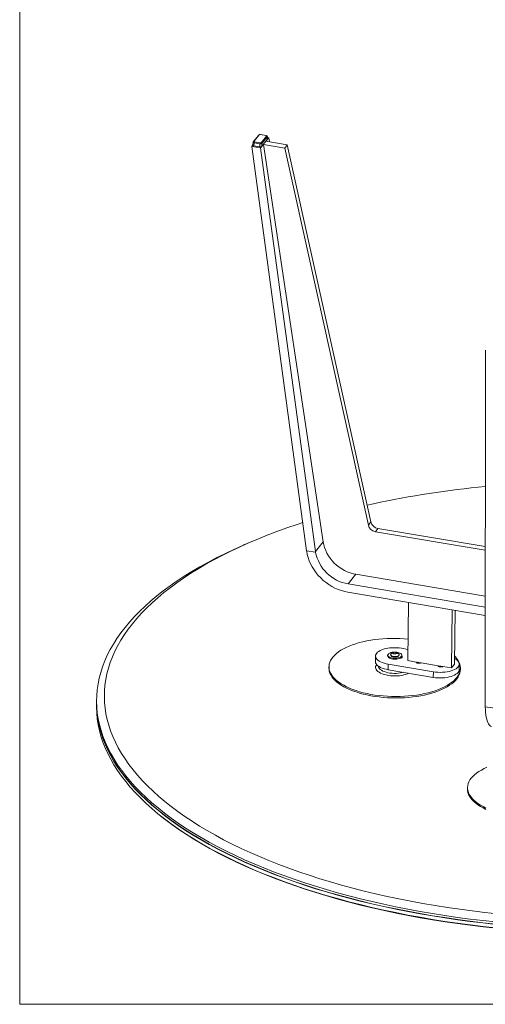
# Model space of a CAD drawing. Header units: millimetres. Extents: x 7 to 411, y 11 to 292.
# Tile 10 of 14: x 234 to 280, y 113 to 211. Entities that reach past the tile are written whole.
import ezdxf

# ---------------------------------------------------------------- set-up
doc = ezdxf.new("R2010")
doc.units = ezdxf.units.MM

msp = doc.modelspace()

# ---------------------------------------------------------------- linework, layer by layer
at = {"color": 7, "linetype": 'Continuous', "lineweight": 18}
for p, q in [((234.1379, 286.6634), (234.1379, 112.6613)), ((257.9195, 199.1124), (257.3731, 198.4488)), ((257.9797, 199.1325), (257.4333, 198.4689)), ((258.6496, 199.0556), (258.0781, 199.1521)), ((258.6617, 199.0625), (258.0902, 199.1589)), ((258.1495, 198.348), (258.6958, 199.0117)), ((258.7674, 198.9305), (258.221, 198.2668)), ((258.6414, 198.4926), (258.9158, 198.8261)), ((258.7643, 198.6545), (258.7674, 198.9305)), ((258.7735, 198.6772), (258.7766, 198.9532)), ((258.9158, 198.8261), (258.7754, 198.8497)), ((258.9808, 198.4354), (258.9158, 198.8261)), ((257.2265, 197.99), (257.3482, 198.1378)), ((262.6874, 157.7656), (257.2265, 197.99)), ((258.1055, 197.8417), (257.2265, 197.99)), ((257.351, 198.3894), (257.348, 198.1134)), ((257.4526, 198.3242), (257.4495, 198.0482)), ((257.4495, 198.0482), (258.021, 197.9518)), ((258.0241, 198.2278), (257.4526, 198.3242)), ((257.4795, 198.4249), (258.051, 198.3285)), ((258.021, 197.9518), (258.0241, 198.2278)), ((258.1055, 197.8417), (258.3799, 198.1751)), ((258.1055, 197.8417), (263.5545, 157.7045)), ((258.218, 197.9909), (258.7643, 198.6545)), ((258.221, 198.2668), (258.218, 197.9909)), ((258.3799, 198.1751), (264.3376, 158.6558)), ((260.5032, 197.8169), (258.3799, 198.1751)), ((260.7646, 198.1344), (258.6414, 198.4926)), ((260.5032, 197.8169), (260.7646, 198.1344)), ((268.8256, 160.3142), (260.5032, 197.8169)), ((269.087, 160.6317), (260.7646, 198.1344)), ((280.4548, 142.2758), (280.4649, 177.7306)), ((269.341, 162.4459), (268.7152, 162.3072)), ((268.8256, 160.3142), (269.087, 160.6317)), ((269.5246, 159.6605), (269.786, 159.9781)), ((280.4592, 157.8158), (269.5246, 159.6605)), ((280.4593, 158.1774), (269.786, 159.9781)), ((263.5545, 157.7045), (264.3376, 158.6558)), ((256.997, 158.5828), (256.4482, 158.3453)), ((262.6874, 157.7656), (263.5675, 157.6171)), ((262.6874, 157.7656), (262.6945, 157.7183)), ((266.8104, 154.4715), (267.5946, 155.4241)), ((267.5946, 155.4241), (280.4579, 153.254)), ((280.4576, 152.1691), (266.8104, 154.4715)), ((266.8012, 153.6436), (280.4574, 151.3397)), ((272.8188, 152.6284), (272.7547, 146.8449)), ((277.0951, 146.1126), (277.1593, 151.8961)), ((277.4088, 146.4937), (277.4682, 151.844)), ((272.1182, 148.0734), (272.7671, 147.9639)), ((269.5417, 147.3009), (269.5356, 146.7489)), ((270.7736, 147.3907), (270.7724, 147.2872)), ((271.3228, 147.6501), (271.3073, 147.572)), ((271.3073, 147.572), (271.4528, 147.5257)), ((271.3219, 147.5674), (271.3228, 147.6501)), ((271.4838, 147.6819), (271.3228, 147.6501)), ((271.4528, 147.5257), (271.6138, 147.5574)), ((271.4821, 147.5315), (271.4838, 147.6819)), ((271.6293, 147.6356), (271.4838, 147.6819)), ((271.6138, 147.5574), (271.6293, 147.6356)), ((272.0005, 147.077), (272.0005, 147.0809)), ((272.157, 147.2718), (272.1581, 147.3753)), ((264.9111, 146.2347), (264.9095, 146.0967)), ((270.805, 145.9338), (270.8112, 146.4857)), ((275.2902, 145.1771), (270.805, 145.9338)), ((275.2963, 145.729), (270.8112, 146.4857)), ((272.7547, 146.8449), (273.5971, 146.7028)), ((273.5971, 146.7028), (274.0824, 146.6209)), ((273.6123, 146.7002), (273.6118, 146.6565)), ((273.744, 146.678), (273.6855, 146.6069)), ((273.7613, 146.6751), (273.7516, 146.6152)), ((274.0824, 146.6209), (275.7674, 146.3366)), ((275.7674, 146.3366), (276.2526, 146.2548)), ((275.7826, 146.3341), (275.7821, 146.2904)), ((275.9143, 146.3119), (275.8557, 146.2407)), ((275.9315, 146.309), (275.9219, 146.2491)), ((276.2526, 146.2548), (277.0951, 146.1126)), ((277.0951, 146.1126), (277.4088, 146.4937)), ((277.8667, 145.9496), (277.8728, 146.5015)), ((277.9857, 145.9516), (277.9872, 146.0896)), ((275.2902, 145.1771), (275.2963, 145.729)), ((241.7862, 142.7122), (241.7824, 142.3672)), ((241.7865, 142.7384), (241.7862, 142.7122)), ((241.7888, 142.9454), (241.7865, 142.7384)), ((280.4548, 142.2758), (280.4565, 142.2333)), ((280.4565, 142.2333), (285.6357, 141.5361)), ((278.6968, 134.2162), (278.6953, 134.0782)), ((248.1572, 131.3995), (248.2235, 131.3465)), ((234.1379, 112.6613), (405.2401, 112.6613))]:
    msp.add_line(p, q, dxfattribs=at)
at = {"color": 7, "linetype": 'Continuous', "lineweight": 18, "flags": 128}
for points in [[(258.6958, 199.0117), (258.6995, 199.0181), (258.7003, 199.0248), (258.6982, 199.0314), (258.6931, 199.0377), (258.6854, 199.0435), (258.6753, 199.0486), (258.6632, 199.0527), (258.6496, 199.0556)], [(258.7766, 198.9531), (258.7748, 198.9433), (258.7674, 198.9305)], [(257.4495, 198.0482), (257.4223, 198.0542), (257.3981, 198.0624), (257.378, 198.0725), (257.3625, 198.0841), (257.3525, 198.0967), (257.3481, 198.11), (257.348, 198.1134)], [(257.4526, 198.3242), (257.4254, 198.3301), (257.4012, 198.3383), (257.381, 198.3484), (257.3656, 198.36), (257.3555, 198.3727), (257.3512, 198.3859), (257.351, 198.3895)], [(257.4333, 198.4689), (257.4296, 198.4624), (257.4288, 198.4558), (257.431, 198.4492), (257.436, 198.4428), (257.4437, 198.437), (257.4538, 198.432), (257.4659, 198.4279), (257.4795, 198.4249)], [(258.7735, 198.6772), (258.7718, 198.6674), (258.7643, 198.6545)], [(262.3069, 160.568), (261.7329, 160.3804), (260.7226, 160.0356), (259.7337, 159.679), (258.7667, 159.311), (257.8223, 158.9316), (256.9013, 158.5413), (256.0041, 158.1402), (255.1315, 157.7286), (254.284, 157.3069), (253.4622, 156.8753), (252.6666, 156.4341), (251.8979, 155.9835), (251.1565, 155.524), (250.443, 155.0559), (249.7578, 154.5794), (249.1014, 154.0948), (248.4743, 153.6026), (247.8768, 153.103), (247.3095, 152.5964), (246.7726, 152.0832), (246.2666, 151.5636), (245.7918, 151.0381), (245.3485, 150.5069), (244.9371, 149.9706), (244.5578, 149.4294), (244.2108, 148.8837), (243.8964, 148.3338), (243.6149, 147.7803), (243.3664, 147.2233), (243.151, 146.6634), (242.9691, 146.1009), (242.8205, 145.5362), (242.7055, 144.9697), (242.6242, 144.4017), (242.5766, 143.8326), (242.5627, 143.2629), (242.5825, 142.693), (242.6361, 142.1232), (242.7233, 141.5538), (242.8442, 140.9854), (242.9986, 140.4183), (243.1865, 139.8529), (243.4077, 139.2895), (243.662, 138.7286), (243.9493, 138.1705), (244.2694, 137.6157), (244.6221, 137.0645), (245.0071, 136.5172), (245.4242, 135.9743), (245.873, 135.4361), (246.3533, 134.903), (246.8648, 134.3754), (247.407, 133.8536), (247.9797, 133.338), (248.5824, 132.829), (249.2147, 132.3268), (249.8762, 131.8318), (250.5664, 131.3444), (251.2848, 130.8649), (252.031, 130.3937), (252.8045, 129.9309), (253.6047, 129.4771), (254.4311, 129.0325), (255.283, 128.5973), (256.16, 128.1719), (257.0614, 127.7566), (257.9867, 127.3516), (258.935, 126.9573), (259.9059, 126.5739), (260.8987, 126.2017), (261.9126, 125.8409), (262.947, 125.4917), (264.0012, 125.1545), (265.0744, 124.8294), (266.1659, 124.5167), (267.275, 124.2166), (268.4009, 123.9293), (269.5428, 123.6549), (270.7, 123.3937), (271.8716, 123.1459), (273.0568, 122.9116), (274.255, 122.6909), (275.4651, 122.4841), (276.6864, 122.2913), (277.9181, 122.1126), (279.1593, 121.9481), (280.4091, 121.7979), (281.6667, 121.6622)], [(264.3376, 158.6558), (264.3933, 158.3712), (264.4743, 158.0884), (264.5799, 157.8096), (264.7092, 157.5369), (264.8614, 157.2725), (265.0352, 157.0184), (265.2292, 156.7766), (265.4419, 156.5491), (265.6717, 156.3375), (265.9168, 156.1436), (266.1752, 155.9688), (266.445, 155.8146), (266.7241, 155.682), (267.0102, 155.5722), (267.3011, 155.486), (267.5946, 155.4241)], [(281.5032, 120.8479), (280.2259, 120.9858), (278.9566, 121.1383), (277.696, 121.3053), (276.4451, 121.4868), (275.2047, 121.6827), (273.9757, 121.8927), (272.7589, 122.1168), (271.5551, 122.3548), (270.3651, 122.6065), (269.1899, 122.8718), (268.0302, 123.1504), (266.8867, 123.4422), (265.7603, 123.747), (264.6517, 124.0646), (263.5617, 124.3948), (262.4911, 124.7373), (261.4405, 125.0919), (260.4108, 125.4583), (259.4025, 125.8364), (258.4165, 126.2258), (257.4533, 126.6262), (256.5136, 127.0375), (255.5981, 127.4593), (254.7074, 127.8913), (253.8421, 128.3333), (253.0029, 128.7849), (252.1902, 129.2458), (251.4046, 129.7158), (250.6467, 130.1944), (249.9171, 130.6814), (249.2161, 131.1764), (248.5443, 131.6791), (247.9021, 132.1891), (247.29, 132.7061), (246.7084, 133.2298), (246.1577, 133.7597), (245.6382, 134.2956), (245.1504, 134.837), (244.6945, 135.3836), (244.271, 135.935), (243.8799, 136.4908), (243.5218, 137.0506), (243.1966, 137.6141), (242.9048, 138.1809), (242.6465, 138.7506), (242.4219, 139.3227), (242.2311, 139.897), (242.0743, 140.473), (241.9515, 141.0503), (241.8629, 141.6285), (241.8085, 142.2072), (241.7884, 142.7861), (241.8025, 143.3647), (241.8509, 143.9426), (241.9335, 144.5194), (242.0502, 145.0948), (242.2011, 145.6684), (242.3859, 146.2397), (242.6046, 146.8083), (242.857, 147.374), (243.1429, 147.9362), (243.4622, 148.4946), (243.8146, 149.0488), (244.1999, 149.5985), (244.6177, 150.1432), (245.0679, 150.6826), (245.5502, 151.2164), (246.0641, 151.7441), (246.6093, 152.2653), (247.1855, 152.7798), (247.7923, 153.2872), (248.4292, 153.7871), (249.0959, 154.2793), (249.7918, 154.7632), (250.5164, 155.2387), (251.2694, 155.7054), (252.0501, 156.1629), (252.8581, 156.611), (253.6927, 157.0494), (254.5535, 157.4777), (255.4397, 157.8957), (256.3509, 158.303), (256.4482, 158.3453)], [(262.6945, 157.7183), (262.7554, 157.3993), (262.8414, 157.0818), (262.9522, 156.7678), (263.087, 156.4592), (263.2449, 156.1579), (263.425, 155.8658), (263.6263, 155.5846), (263.8473, 155.3162), (264.0869, 155.0621), (264.3435, 154.8239), (264.6154, 154.6031), (264.9012, 154.4011), (265.1989, 154.2191), (265.5068, 154.0582), (265.8229, 153.9194), (266.1454, 153.8036), (266.4721, 153.7115), (266.8012, 153.6436)], [(272.7784, 148.9808), (272.3861, 149.0149), (271.9652, 149.0395), (271.5423, 149.052), (271.1189, 149.0523), (270.6969, 149.0406), (270.2781, 149.0168), (269.8642, 148.981), (269.4569, 148.9334), (269.058, 148.8742), (268.6691, 148.8036), (268.2919, 148.7219), (267.9279, 148.6294), (267.5787, 148.5267), (267.2458, 148.414), (266.9304, 148.2918), (266.634, 148.1608), (266.3578, 148.0213), (266.103, 147.8741), (265.8706, 147.7197), (265.6615, 147.5587), (265.4768, 147.3919), (265.3171, 147.2199), (265.1831, 147.0435), (265.0754, 146.8634), (264.9945, 146.6803), (264.9406, 146.4951), (264.914, 146.3085), (264.9148, 146.1212), (264.9431, 145.9342), (264.9986, 145.7481), (265.0812, 145.5637), (265.1904, 145.3818), (265.326, 145.2033), (265.4872, 145.0287), (265.6734, 144.8589), (265.8839, 144.6945), (266.1177, 144.5363), (266.3738, 144.385), (266.6513, 144.2411), (266.9488, 144.1052), (267.2653, 143.978), (267.5993, 143.8599), (267.9494, 143.7515), (268.3142, 143.6532), (268.6922, 143.5654), (269.0817, 143.4885), (269.4812, 143.4229), (269.8889, 143.3687), (270.3031, 143.3262), (270.7222, 143.2956), (271.1443, 143.2771), (271.5677, 143.2706), (271.9906, 143.2763), (272.4112, 143.2941), (272.8278, 143.3239), (273.2386, 143.3656), (273.6419, 143.4191), (274.036, 143.484), (274.4193, 143.5602), (274.7901, 143.6473), (275.1469, 143.745), (275.4881, 143.8528), (275.8125, 143.9702), (276.1185, 144.0969), (276.4049, 144.2322), (276.4049, 144.2322)], [(270.8112, 146.4857), (270.5979, 146.5283), (270.3973, 146.5818), (270.2123, 146.6455), (270.0456, 146.7184), (269.8995, 146.7995), (269.7762, 146.8877), (269.6776, 146.9815), (269.6051, 147.0797), (269.5596, 147.1808), (269.542, 147.2833), (269.5523, 147.3858), (269.5906, 147.4867), (269.6562, 147.5846), (269.7481, 147.6781), (269.8651, 147.7657), (270.0055, 147.8463), (270.167, 147.9186), (270.3476, 147.9816), (270.5444, 148.0343), (270.7546, 148.076), (270.9752, 148.1062), (271.2029, 148.1242), (271.4345, 148.13), (271.6664, 148.1233), (271.8955, 148.1043), (272.1182, 148.0734)], [(270.7813, 147.4347), (270.7413, 147.4016), (270.7231, 147.3599), (270.7351, 147.3176), (270.7725, 147.281)], [(270.7724, 147.2872), (270.7732, 147.2711), (270.794, 147.2097), (270.8423, 147.1511), (270.916, 147.0978), (271.0122, 147.0519), (271.1269, 147.0153), (271.2555, 146.9896), (271.3926, 146.9757), (271.5327, 146.9743), (271.67, 146.9854), (271.7989, 147.0085), (271.9141, 147.0427), (272.0109, 147.0866), (272.0853, 147.1384), (272.1344, 147.1959)], [(271.3532, 147.686), (271.3285, 147.6843), (271.1947, 147.6671), (271.0721, 147.6383), (270.9655, 147.599), (270.8794, 147.5509), (270.8174, 147.496), (270.7819, 147.4364), (270.7744, 147.3746), (270.7952, 147.3132), (270.8434, 147.2546), (270.9172, 147.2013), (271.0134, 147.1554), (271.1281, 147.1188), (271.2566, 147.0931), (271.3938, 147.0792), (271.5338, 147.0778), (271.6711, 147.0888), (271.8, 147.112), (271.9152, 147.1462), (272.012, 147.1901), (272.0865, 147.2419), (272.1355, 147.2994), (272.1355, 147.2994)], [(271.0478, 147.4263), (271.0488, 147.4524), (271.0605, 147.4826)], [(271.6436, 147.263), (271.5392, 147.2494), (271.4299, 147.2483), (271.3231, 147.2597), (271.226, 147.2829), (271.1453, 147.3163), (271.0865, 147.3576), (271.0536, 147.4041), (271.0478, 147.4263)], [(271.5577, 147.5182), (271.4824, 147.5103), (271.4052, 147.5151), (271.3366, 147.5318), (271.2857, 147.5582), (271.2594, 147.5908), (271.2614, 147.6252), (271.2914, 147.6566), (271.3452, 147.6809), (271.4156, 147.6948), (271.4932, 147.6964), (271.5674, 147.6855), (271.6282, 147.6636), (271.6674, 147.6336), (271.6798, 147.5995), (271.6635, 147.566), (271.6209, 147.5377), (271.5577, 147.5182)], [(272.1355, 147.2994), (272.1571, 147.3604), (272.1504, 147.4224), (272.1157, 147.4827), (272.0544, 147.5389), (271.969, 147.5888), (271.863, 147.6302), (271.7407, 147.6615), (271.6072, 147.6814), (271.606, 147.6815)], [(271.8847, 147.4168), (271.884, 147.4127), (271.8603, 147.3657), (271.8098, 147.3232), (271.7359, 147.2882), (271.6436, 147.263)], [(271.8734, 147.4733), (271.8792, 147.4611), (271.8847, 147.4168)], [(271.9902, 147.0756), (272.0714, 147.0921), (272.1416, 147.1206), (272.1881, 147.1575), (272.2063, 147.1991), (272.1943, 147.2415), (272.157, 147.2779)], [(272.1344, 147.1959), (272.156, 147.2569), (272.157, 147.2718)], [(277.4151, 147.0604), (277.515, 147.0028), (277.6383, 146.9147), (277.7369, 146.8209), (277.8095, 146.7227), (277.8549, 146.6216), (277.8726, 146.5191), (277.8622, 146.4166), (277.8239, 146.3156), (277.7584, 146.2177), (277.6664, 146.1243), (277.5494, 146.0366), (277.4091, 145.9561), (277.2475, 145.8838), (277.067, 145.8208), (276.8701, 145.7681), (276.6599, 145.7263), (276.4393, 145.6962), (276.2116, 145.6781), (275.9801, 145.6724), (275.7481, 145.6791), (275.519, 145.698), (275.2963, 145.729)], [(276.4049, 144.2322), (276.6706, 144.3757), (276.9143, 144.5266), (277.1352, 144.6844), (277.3322, 144.8483), (277.5045, 145.0178), (277.6514, 145.1921), (277.7723, 145.3705), (277.8666, 145.5521), (277.9341, 145.7364), (277.9744, 145.9224), (277.9872, 146.1094), (277.9727, 146.2967), (277.9308, 146.4834), (277.8617, 146.6687), (277.7658, 146.8519), (277.6433, 147.0322), (277.4948, 147.2089), (277.4176, 147.2891)], [(264.9095, 146.0967), (264.9133, 145.9833), (264.9415, 145.7962), (264.9971, 145.6101), (265.0796, 145.4257), (265.1889, 145.2439), (265.3245, 145.0653), (265.4857, 144.8907), (265.6719, 144.7209), (265.8823, 144.5565), (266.1161, 144.3984), (266.3723, 144.247), (266.6497, 144.1031), (266.9473, 143.9672), (267.2637, 143.84), (267.5977, 143.7219), (267.9479, 143.6135), (268.3127, 143.5152), (268.6907, 143.4274), (269.0802, 143.3505), (269.4796, 143.2849), (269.8874, 143.2307), (270.3016, 143.1882), (270.7207, 143.1577), (271.1428, 143.1391), (271.5662, 143.1327), (271.9891, 143.1383), (272.4097, 143.1561), (272.8263, 143.1859), (273.2371, 143.2277), (273.6404, 143.2811), (274.0345, 143.3461), (274.4177, 143.4223), (274.7885, 143.5094), (275.1453, 143.607), (275.4866, 143.7148), (275.8109, 143.8323), (276.1169, 143.9589), (276.4034, 144.0943)], [(270.805, 145.9338), (270.5918, 145.9763), (270.3912, 146.0298), (270.2062, 146.0935), (270.0394, 146.1665), (269.8934, 146.2476), (269.7701, 146.3357), (269.6715, 146.4296), (269.5989, 146.5277), (269.5535, 146.6288), (269.5358, 146.7314), (269.5356, 146.7489)], [(272.8687, 145.5856), (272.735, 145.5272), (272.5557, 145.4648), (272.3602, 145.4126), (272.1514, 145.3713), (271.9325, 145.3416), (271.7064, 145.3238), (271.4766, 145.3182), (271.2464, 145.3249), (271.0192, 145.3439), (270.7982, 145.3748), (270.5867, 145.4171), (270.3878, 145.4704), (270.2044, 145.5337), (270.0391, 145.6062), (269.8944, 145.6868), (269.7723, 145.7743), (269.6747, 145.8674), (269.603, 145.9649), (269.5582, 146.0653), (269.541, 146.167), (269.5516, 146.2687), (269.5899, 146.3689), (269.6481, 146.4572)], [(269.8089, 146.3054), (269.8212, 146.2257), (269.8603, 146.1339), (269.9255, 146.0449), (270.0158, 145.9601), (270.1296, 145.8808), (270.2652, 145.8085), (270.4201, 145.7442), (270.5921, 145.689), (270.7781, 145.6439), (270.9751, 145.6095), (271.18, 145.5865), (271.3893, 145.5752), (271.5996, 145.5758), (271.8075, 145.5883), (272.0095, 145.6125), (272.2023, 145.648), (272.3238, 145.6775)], [(273.5971, 146.7028), (273.606, 146.6649), (273.6412, 146.63), (273.6994, 146.6016), (273.7744, 146.5825), (273.8588, 146.5747), (273.9439, 146.579), (274.021, 146.5949), (274.0824, 146.6209)], [(273.76, 146.6672), (273.7517, 146.6524), (273.7519, 146.6146), (273.7774, 146.582)], [(277.8667, 145.9496), (277.8561, 145.8646), (277.8178, 145.7637), (277.7522, 145.6658), (277.6603, 145.5723), (277.5433, 145.4847), (277.403, 145.4041), (277.2414, 145.3318), (277.0608, 145.2689), (276.864, 145.2161), (276.6538, 145.1744), (276.4332, 145.1443), (276.2055, 145.1262), (275.9739, 145.1205), (275.742, 145.1271), (275.5129, 145.1461), (275.2902, 145.1771)], [(275.7674, 146.3366), (275.7762, 146.2988), (275.8115, 146.2639), (275.8696, 146.2354), (275.9446, 146.2163), (276.029, 146.2085), (276.1141, 146.2128), (276.1913, 146.2288), (276.2526, 146.2548)], [(275.9302, 146.301), (275.9219, 146.2863), (275.9221, 146.2485), (275.9476, 146.2158)], [(276.4034, 144.0943), (276.669, 144.2377), (276.9128, 144.3886), (277.1336, 144.5464), (277.3306, 144.7104), (277.5029, 144.8798), (277.6498, 145.0541), (277.7707, 145.2325), (277.8651, 145.4142), (277.9326, 145.5984), (277.9728, 145.7844), (277.9857, 145.9516)], [(241.7824, 142.3672), (241.7819, 142.2079), (241.8021, 141.6291), (241.8565, 141.0503), (241.9451, 140.4721), (242.0679, 139.8948), (242.2247, 139.3189), (242.4155, 138.7446), (242.6401, 138.1724), (242.8984, 137.6028), (243.1902, 137.036), (243.5153, 136.4725), (243.8735, 135.9126), (244.2645, 135.3568), (244.6881, 134.8054), (245.144, 134.2588), (245.6318, 133.7174), (246.1512, 133.1816), (246.702, 132.6516), (247.2836, 132.128), (247.8957, 131.611), (248.5378, 131.1009), (249.2097, 130.5982), (249.9106, 130.1032), (250.6403, 129.6162), (251.3982, 129.1376), (252.1838, 128.6677), (252.9965, 128.2067), (253.8357, 127.7551), (254.701, 127.3132), (255.5917, 126.8811), (256.5072, 126.4593), (257.4468, 126.0481), (258.41, 125.6476), (259.3961, 125.2582), (260.4044, 124.8802), (261.4341, 124.5137), (262.4847, 124.1591), (263.5553, 123.8166), (264.6453, 123.4865), (265.7539, 123.1689), (266.8803, 122.8641), (268.0237, 122.5722), (269.1835, 122.2936), (270.3587, 122.0283), (271.5487, 121.7766), (272.7524, 121.5386), (273.9693, 121.3146), (275.1983, 121.1045), (276.4387, 120.9087), (277.6896, 120.7272), (278.9502, 120.5601), (280.2195, 120.4076), (281.4968, 120.2698)], [(241.7862, 142.7122), (241.7858, 142.5529), (241.8059, 141.974), (241.8603, 141.3953), (241.9489, 140.8171), (242.0717, 140.2398), (242.2285, 139.6638), (242.4193, 139.0896), (242.6439, 138.5174), (242.9023, 137.9477), (243.1941, 137.3809), (243.5192, 136.8174), (243.8774, 136.2576), (244.2684, 135.7018), (244.6919, 135.1504), (245.1478, 134.6038), (245.6356, 134.0624), (246.1551, 133.5265), (246.7058, 132.9966), (247.2874, 132.4729), (247.8995, 131.9559), (248.5417, 131.4459), (249.2135, 130.9432), (249.9145, 130.4482), (250.6442, 129.9612), (251.402, 129.4826), (252.1876, 129.0126), (253.0003, 128.5517), (253.8396, 128.1001), (254.7048, 127.6581), (255.5955, 127.2261), (256.511, 126.8043), (257.4507, 126.393), (258.4139, 125.9926), (259.3999, 125.6032), (260.4082, 125.2251), (261.4379, 124.8587), (262.4885, 124.5041), (263.5591, 124.1616), (264.6491, 123.8315), (265.7577, 123.5139), (266.8841, 123.209), (268.0276, 122.9172), (269.1873, 122.6386), (270.3626, 122.3733), (271.5525, 122.1216), (272.7563, 121.8836), (273.9731, 121.6595), (275.2021, 121.4495), (276.4425, 121.2537), (277.6934, 121.0721), (278.954, 120.9051), (280.2234, 120.7526), (281.5006, 120.6147)], [(281.5009, 120.641), (280.2237, 120.7788), (278.9543, 120.9313), (277.6937, 121.0984), (276.4428, 121.2799), (275.2024, 121.4757), (273.9734, 121.6857), (272.7566, 121.9098), (271.5528, 122.1478), (270.3629, 122.3995), (269.1876, 122.6648), (268.0279, 122.9434), (266.8844, 123.2353), (265.758, 123.5401), (264.6494, 123.8577), (263.5594, 124.1878), (262.4888, 124.5303), (261.4382, 124.8849), (260.4085, 125.2513), (259.4002, 125.6294), (258.4142, 126.0188), (257.451, 126.4193), (256.5113, 126.8305), (255.5958, 127.2523), (254.7051, 127.6844), (253.8398, 128.1263), (253.0006, 128.5779), (252.1879, 129.0389), (251.4023, 129.5088), (250.6445, 129.9874), (249.9148, 130.4744), (249.2138, 130.9694), (248.542, 131.4721), (247.8998, 131.9821), (247.2877, 132.4992), (246.7061, 133.0228), (246.1554, 133.5528), (245.6359, 134.0886), (245.1481, 134.63), (244.6922, 135.1766), (244.2687, 135.728), (243.8776, 136.2838), (243.5195, 136.8436), (243.1943, 137.4072), (242.9025, 137.9739), (242.6442, 138.5436), (242.4196, 139.1158), (242.2288, 139.69), (242.072, 140.266), (241.9492, 140.8433), (241.8606, 141.4215), (241.8062, 142.0002), (241.7861, 142.5791), (241.7865, 142.7384)], [(280.4565, 142.2333), (280.4718, 141.954), (280.4944, 141.6918), (280.5243, 141.4483), (280.5612, 141.225), (280.605, 141.0233), (280.6553, 140.8443), (280.7119, 140.6893), (280.7743, 140.5591), (280.8423, 140.4546), (280.9153, 140.3764), (280.993, 140.325), (281.073, 140.301)], [(280.6306, 136.2373), (280.3398, 136.1038), (280.0695, 135.9621), (279.8209, 135.8127), (279.595, 135.6564), (279.3927, 135.4937), (279.2149, 135.3254), (279.0624, 135.1521), (278.9358, 134.9745), (278.8356, 134.7935), (278.7623, 134.6098), (278.7161, 134.4241), (278.6972, 134.2372), (278.7058, 134.0499), (278.7417, 133.8631), (278.8049, 133.6774), (278.895, 133.4936), (279.0118, 133.3126), (279.1546, 133.1351), (279.323, 132.9618), (279.5161, 132.7934), (279.7332, 132.6308), (279.9734, 132.4744), (280.2357, 132.3251), (280.5189, 132.1834)], [(278.6953, 134.0782), (278.7042, 133.9119), (278.7402, 133.7251), (278.8034, 133.5394), (278.8935, 133.3556), (279.0102, 133.1746), (279.1531, 132.9971), (279.3214, 132.8238), (279.5146, 132.6555), (279.7317, 132.4928), (279.9719, 132.3364), (280.2342, 132.1871), (280.5174, 132.0454)], [(281.5119, 120.2339), (280.2366, 120.3715), (278.9691, 120.5238), (277.7105, 120.6906), (276.4615, 120.8719), (275.223, 121.0674), (273.9959, 121.2771), (272.7809, 121.5008), (271.579, 121.7385), (270.3909, 121.9898), (269.2175, 122.2546), (268.0595, 122.5329), (266.9178, 122.8242), (265.7931, 123.1286), (264.6863, 123.4457), (263.598, 123.7753), (262.529, 124.1173), (261.48, 124.4713), (260.4519, 124.8372), (259.4452, 125.2147), (258.4606, 125.6035), (257.4989, 126.0033), (256.5607, 126.414), (255.6466, 126.8351), (254.7573, 127.2665), (253.8933, 127.7078), (253.0554, 128.1587), (252.2439, 128.6189), (251.4596, 129.0881), (250.7029, 129.566), (249.9743, 130.0522), (249.2744, 130.5465), (248.6036, 131.0484), (248.2235, 131.3465)]]:
    msp.add_lwpolyline(points, dxfattribs=at)
at = {"color": 7, "linetype": 'Continuous', "lineweight": 18}
for centre, radius, start, end in [((257.9667, 199.0711), 0.0628, 78.132658, 138.823162), ((258.0497, 199.0377), 0.1178, 76.01079, 126.443624), ((258.0898, 199.1456), 0.0133, 88.327845, 151.045379), ((258.6613, 199.0492), 0.0133, 88.392015, 151.034169), ((258.6819, 198.9272), 0.0856, 2.179782, 80.612825), ((257.4204, 198.4075), 0.0627, 78.127764, 138.987952), ((257.6414, 198.3277), 0.1888, 149.019226, 181.073856), ((258.078, 198.1805), 0.2357, 256.01079, 306.443624), ((258.2129, 198.2313), 0.1888, 149.019226, 181.073856), ((258.0811, 198.4564), 0.2357, 256.01079, 306.443624), ((258.0795, 198.4428), 0.1178, 256.01079, 306.443624), ((258.1355, 198.2636), 0.0856, 2.179782, 80.612825), ((289.3602, 69.3651), 95.2092, 95.363251, 102.137927), ((269.9378, 160.8409), 0.8761, 193.813125, 260.022695), ((269.6763, 160.5233), 0.8761, 193.813125, 260.022695), ((267.4941, 158.4207), 4.008, 191.566673, 260.177943), ((273.9535, 146.8214), 0.238, 218.197832, 276.746618), ((276.1237, 146.4553), 0.238, 218.197832, 276.746618)]:
    msp.add_arc(centre, radius, start, end, dxfattribs=at)
msp.add_ellipse((266.8533, 157.6545), major_axis=(2.6393, -2.358), ratio=0.8601256, start_param=3.930673, end_param=3.9573859, dxfattribs=at)
for points, knots in [([(258.0902, 199.1589), (258.0798, 199.1602), (258.0514, 199.1639), (258.0012, 199.1595), (257.9527, 199.1442), (257.9292, 199.1217), (257.9195, 199.1124)], [0, 0, 0, 0, 0.164072, 0.4512851, 0.7727431, 1, 1, 1, 1]), ([(258.7755, 198.9532), (258.7759, 198.9554), (258.7781, 198.9694), (258.7691, 198.9942), (258.7506, 199.0217), (258.7227, 199.0432), (258.6924, 199.0562), (258.6699, 199.0608), (258.6617, 199.0625)], [0, 0, 0, 0, 0.0389211, 0.2419062, 0.4240863, 0.6168397, 0.8597704, 1, 1, 1, 1]), ([(257.3731, 198.4488), (257.3662, 198.4388), (257.3537, 198.421), (257.3526, 198.399), (257.3521, 198.3894)], [0, 0, 0, 0, 0.5606174, 1, 1, 1, 1]), ([(271.0465, 147.4065), (271.0464, 147.4021), (271.0454, 147.3803), (271.0683, 147.3435), (271.1103, 147.3008), (271.1741, 147.264), (271.2558, 147.2348), (271.3503, 147.2155), (271.4508, 147.2075), (271.5488, 147.2099), (271.6083, 147.2196), (271.6363, 147.2242)], [0, 0, 0, 0, 0.0278647, 0.1381897, 0.2523586, 0.377522, 0.5064691, 0.6342217, 0.7610502, 0.8875981, 1, 1, 1, 1]), ([(271.4642, 147.6965), (271.4445, 147.6969), (271.3908, 147.6978), (271.3086, 147.6789), (271.2225, 147.6435), (271.1493, 147.5926), (271.0949, 147.5391), (271.0724, 147.4986), (271.0643, 147.484)], [0, 0, 0, 0, 0.1232, 0.3355452, 0.5261422, 0.7094555, 0.8958106, 1, 1, 1, 1]), ([(271.8703, 147.4745), (271.8658, 147.4839), (271.8493, 147.5179), (271.8061, 147.5666), (271.7451, 147.6182), (271.6749, 147.6575), (271.5956, 147.6844), (271.5287, 147.6983), (271.4885, 147.697), (271.4787, 147.6967)], [0, 0, 0, 0, 0.0659851, 0.2389354, 0.4061096, 0.5726848, 0.746606, 0.9386712, 1, 1, 1, 1]), ([(271.6363, 147.2242), (271.6521, 147.2277), (271.6984, 147.2378), (271.7664, 147.2627), (271.8299, 147.3001), (271.869, 147.3444), (271.889, 147.3786), (271.8876, 147.396), (271.8876, 147.3965)], [0, 0, 0, 0, 0.1203461, 0.3520002, 0.5874866, 0.7998805, 0.99406, 1, 1, 1, 1])]:
    msp.add_open_spline(points, degree=3, knots=knots, dxfattribs=at)

doc.saveas('drawing.dxf')
